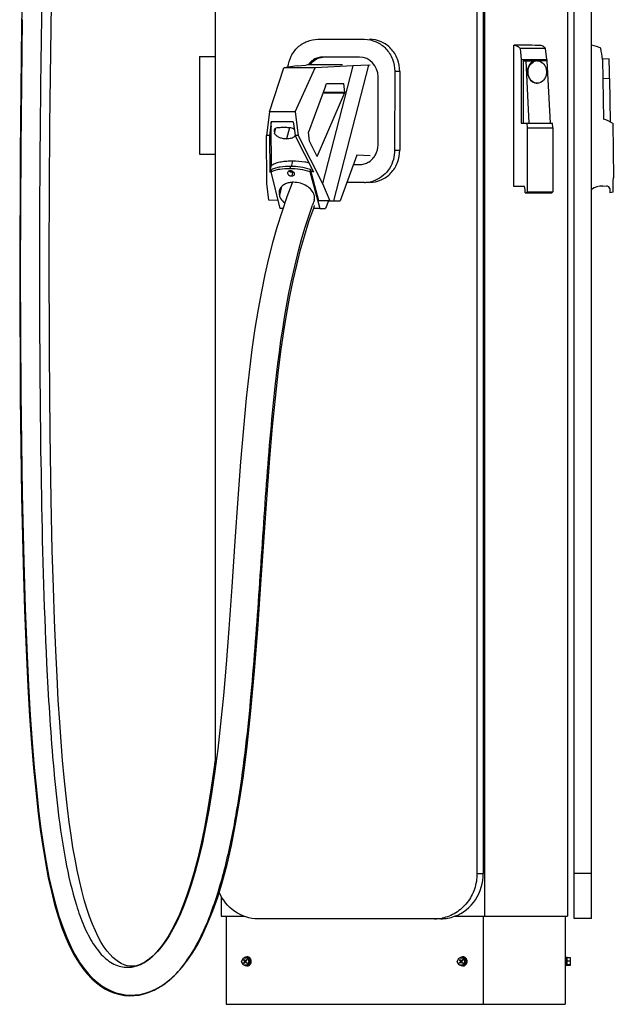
# Model space of a CAD drawing. Header units: millimetres. Extents: x 537 to 1334, y 215 to 2385.
# Tile 1 of 4: x 537 to 1194, y 215 to 1303. Entities that reach past the tile are written whole.
import ezdxf

# ---------------------------------------------------------------- set-up
doc = ezdxf.new("R2010")
doc.units = ezdxf.units.MM
doc.header["$LTSCALE"] = 169.470115
doc.layers.get('0').update_dxf_attribs({"linetype": 'CONTINUOUS'})

msp = doc.modelspace()

# ---------------------------------------------------------------- linework, layer by layer
at = {"color": 7, "linetype": 'Continuous'}
for p, q in [((1143.3, 2109.8), (1143.3, 312.1)), ((753.9, 477.7), (753.9, 2059.3)), ((1150.8, 309.8), (1150.8, 2059.8)), ((1170.2, 309.8), (1170.2, 2059.8)), ((1043.3, 1458.9), (1043.3, 359.3)), ((1050.2, 1422.8), (1050.2, 359.3)), ((1051.5, 1418.4), (1051.5, 312.1)), ((867.1, 1281.7), (918.8, 1281.7)), ((1084.2, 1275.1), (1084.3, 1275.1)), ((1084.2, 1119.1), (1084.2, 1275.1)), ((1084.3, 1275.1), (1084.3, 1275.1)), ((1084.3, 1275.1), (1084.3, 1275.1)), ((1084.3, 1275.1), (1084.4, 1275.1)), ((1087.3, 1275.1), (1084.4, 1275.1)), ((736.2, 1262.8), (736.2, 1154.8)), ((736.2, 1262.8), (753.9, 1262.8)), ((1119.3, 1271.6), (1090.9, 1271.6)), ((1090.9, 1271.6), (1092.2, 1259.3)), ((1120.6, 1259.3), (1119.3, 1271.6)), ((736.1, 1260.3), (736.1, 1157.7)), ((736.1, 1260.3), (736.2, 1260.3)), ((844.4, 1252.3), (829.5, 1250.3)), ((844.4, 1252.3), (854.1, 1253.2)), ((855.7, 1253.3), (854.1, 1253.2)), ((894.4, 1253.3), (857.2, 1253.3)), ((906, 1252.3), (864.3, 1250.3)), ((906, 1252.3), (872.4, 1122.4)), ((913.2, 1262.1), (872.8, 1262.1)), ((884.8, 1103.2), (923.6, 1253.2)), ((923.6, 1253.2), (906, 1252.3)), ((923.6, 1253.2), (925, 1253.3)), ((1092.2, 1259.3), (1120.6, 1259.3)), ((1092.2, 1259.3), (1092.2, 1188.9)), ((1094.4, 1258), (1108.7, 1258)), ((1094.4, 1258), (1094.4, 1188.9)), ((1097.3, 1258), (1100.7, 1188.9)), ((1121.1, 1258), (1110, 1258)), ((1120.6, 1259.3), (1120.6, 1258)), ((1124.5, 1188.9), (1121.1, 1258)), ((1189.6, 1260), (1182.2, 1259.9)), ((1182.2, 1259.6), (1183.4, 1193.5)), ((1190.2, 1231.4), (1189.6, 1260)), ((813.6, 1201.6), (829.5, 1250.3)), ((864.3, 1250.3), (829.5, 1250.3)), ((842.2, 1201.6), (864.3, 1250.3)), ((952.3, 1246.1), (952.2, 1159.1)), ((957.9, 1246.1), (952.3, 1246.1)), ((957.9, 1246.1), (957.9, 1159.1)), ((875.7, 1230), (876.9, 1232.8)), ((876.9, 1232.8), (895.9, 1232.8)), ((897.1, 1222.8), (895.9, 1232.8)), ((933.9, 1165.1), (933.9, 1240.1)), ((1189.8, 1238.2), (1182.6, 1238.1)), ((1189.8, 1238.2), (1190.7, 1190.4)), ((875.7, 1230), (856.7, 1179.2)), ((866.6, 1152.3), (897.1, 1222.8)), ((896.9, 1222.2), (872.8, 1222.2)), ((897.1, 1222.8), (873, 1222.8)), ((813.6, 1201.6), (810.3, 1175.4)), ((842.2, 1201.6), (813.6, 1201.6)), ((842.2, 1201.6), (845.4, 1175.4)), ((815.7, 1190.3), (814.4, 1180.9)), ((815.6, 1185.6), (815.7, 1190.3)), ((840, 1190.3), (815.7, 1190.3)), ((840, 1190.3), (841.3, 1180.9)), ((1092.2, 1188.9), (1126.8, 1188.9)), ((1098.5, 1188.9), (1098.9, 1183.9)), ((1127.2, 1183.9), (1126.8, 1188.9)), ((1193.5, 1188.8), (1194.2, 1128.7)), ((814.4, 1180.9), (813.8, 1175.4)), ((815.6, 1185.6), (814.4, 1180.9)), ((816.1, 1142.2), (815.6, 1185.6)), ((819.3, 1182.5), (818.9, 1180.8)), ((818.9, 1180.8), (819.2, 1177.5)), ((819.2, 1177.5), (820.8, 1183.4)), ((835.7, 1183.8), (832.6, 1171.8)), ((841.3, 1180.9), (842, 1175.4)), ((858, 1169.2), (856.7, 1179.2)), ((1098.9, 1183.9), (1127.2, 1183.9)), ((1098.9, 1183.9), (1098.9, 1113.2)), ((1127.2, 1183.9), (1127.2, 1113.2)), ((810.8, 1122.3), (810.3, 1175.4)), ((813.8, 1175.4), (810.3, 1175.4)), ((813.8, 1175.4), (814.2, 1134.8)), ((845.4, 1175.4), (842, 1175.4)), ((862.6, 1134.8), (842, 1175.4)), ((845.4, 1175.4), (872.4, 1122.4)), ((866.6, 1152.3), (858, 1169.2)), ((736.1, 1157.7), (736.2, 1157.7)), ((736.2, 1154.8), (753.9, 1154.8)), ((952.2, 1159.1), (957.9, 1159.1)), ((839.1, 1146.9), (837.6, 1141.1)), ((867, 1153.2), (866.1, 1153.2)), ((910.2, 1153.7), (891.9, 1103.2)), ((906.3, 1143.1), (913.2, 1143.1)), ((925, 1152.7), (910.2, 1153.7)), ((814.2, 1134.8), (816.1, 1142.2)), ((815.4, 1135.2), (816, 1137.4)), ((825.5, 1094.5), (815.4, 1135.2)), ((836.8, 1141.1), (836.2, 1138.9)), ((837.4, 1136.1), (837.4, 1136.1)), ((838, 1136.1), (837.9, 1135.7)), ((839.3, 1134.3), (838.4, 1130.6)), ((838.7, 1135.8), (838.6, 1135.5)), ((839.1, 1135.7), (839, 1135.3)), ((858.9, 1137.6), (858.3, 1135.5)), ((858.3, 1135.5), (869.4, 1094.5)), ((868.2, 1103.2), (858.9, 1137.6)), ((812.9, 1103.7), (810.8, 1122.3)), ((838.4, 1121.8), (833, 1107.4)), ((838.4, 1121.8), (838.4, 1121.8)), ((872.4, 1122.4), (880.4, 1103.2)), ((918.8, 1123.5), (899.2, 1123.5)), ((827, 1118.8), (824.6, 1109.3)), ((1095.8, 1119.1), (1084.2, 1119.1)), ((1096.8, 1115.8), (1095.8, 1119.1)), ((1096.8, 1112.1), (1096.8, 1115.8)), ((1096.8, 1112.1), (1126.1, 1112.1)), ((1098.9, 1113.2), (1097.8, 1112.1)), ((1098.9, 1113.2), (1127.2, 1113.2)), ((1126.1, 1112.1), (1127.2, 1113.2)), ((1182.5, 1119.5), (1186.9, 1119.6)), ((1189.3, 1118.5), (1186.9, 1119.6)), ((1190.3, 1116.9), (1189.3, 1118.5)), ((1190.3, 1116.9), (1190.3, 1112.1)), ((1193.9, 1112.8), (1190.3, 1112.1)), ((823.3, 1103.6), (812.9, 1103.7)), ((880.4, 1103.2), (868.2, 1103.2)), ((878.9, 1103.2), (875.7, 1094.5)), ((878.9, 1103.2), (891.9, 1103.2)), ((880.4, 1103.2), (884.8, 1103.2)), ((884.8, 1103.2), (891.9, 1103.2)), ((828.5, 1094.5), (825.5, 1094.5)), ((869.4, 1094.5), (862.4, 1094.5)), ((869.4, 1094.5), (875.7, 1094.5)), ((542.7, 650.7), (544.4, 606.8)), ((1043.3, 359.3), (1050.2, 359.3)), ((1150.8, 359.8), (1170.2, 359.8)), ((760.3, 334.1), (760.3, 312.1)), ((760.3, 312.1), (785.5, 312.1)), ((765.8, 312.1), (765.8, 214.8)), ((1003.2, 309.3), (800.9, 309.3)), ((1018.6, 312.1), (1143.3, 312.1)), ((1050.3, 312.1), (1050.3, 214.8)), ((1140.8, 312.1), (1140.8, 214.8)), ((1170.2, 309.8), (1150.8, 309.8)), ((676.3, 261.8), (676.4, 261.8)), ((681, 265.1), (677.3, 262.4)), ((679.1, 263.6), (679.4, 263.8)), ((679.1, 263.6), (679.2, 263.7)), ((679.2, 263.7), (679.4, 263.8)), ((782.7, 262.2), (784.8, 266)), ((784.8, 258.4), (782.7, 262.2)), ((784.8, 266), (790.1, 266)), ((785.5, 264.3), (784.9, 263.7)), ((784.9, 263.7), (785.3, 263.7)), ((784.9, 263.7), (786.3, 262.2)), ((786.3, 262.2), (784.9, 260.7)), ((785.3, 263.7), (785.7, 264.1)), ((786.7, 262.2), (785.3, 263.7)), ((785.3, 260.7), (786.7, 262.2)), ((786.9, 262.8), (785.5, 264.3)), ((785.5, 260.2), (786.9, 261.6)), ((786.3, 262.2), (786.7, 262.2)), ((788.3, 264.3), (786.9, 262.8)), ((786.9, 262.8), (787.3, 262.8)), ((786.9, 261.6), (787.3, 261.6)), ((786.9, 261.6), (788.3, 260.2)), ((787.3, 262.8), (788.5, 264.1)), ((788.5, 260.4), (787.3, 261.6)), ((787.4, 262.2), (788.8, 263.7)), ((788.8, 260.7), (787.4, 262.2)), ((788.1, 266.6), (788.5, 266.6)), ((788.8, 263.7), (788.3, 264.3)), ((788.5, 267.2), (788.8, 267.2)), ((788.9, 266), (791, 262.2)), ((791, 262.2), (788.9, 258.4)), ((792.2, 262.2), (790.1, 266)), ((790.1, 258.4), (792.2, 262.2)), ((791, 262.2), (792.2, 262.2)), ((792.2, 262.6), (792, 262.6)), ((792, 261.9), (792.2, 261.9)), ((792.6, 262.1), (792.1, 262.1)), ((1021.5, 262.2), (1023.6, 266)), ((1023.6, 258.4), (1021.5, 262.2)), ((1023.6, 266), (1029, 266)), ((1024.3, 264.3), (1023.8, 263.7)), ((1023.8, 263.7), (1024.2, 263.7)), ((1023.8, 263.7), (1025.1, 262.2)), ((1025.1, 262.2), (1023.8, 260.7)), ((1024.2, 263.7), (1024.5, 264.1)), ((1025.5, 262.2), (1024.2, 263.7)), ((1024.2, 260.7), (1025.5, 262.2)), ((1025.7, 262.8), (1024.3, 264.3)), ((1024.3, 260.2), (1025.7, 261.6)), ((1025.1, 262.2), (1025.5, 262.2)), ((1027.1, 264.3), (1025.7, 262.8)), ((1025.7, 262.8), (1026.1, 262.8)), ((1025.7, 261.6), (1026.1, 261.6)), ((1025.7, 261.6), (1027.1, 260.2)), ((1026.1, 262.8), (1027.3, 264.1)), ((1027.3, 260.4), (1026.1, 261.6)), ((1026.3, 262.2), (1027.6, 263.7)), ((1027.6, 260.7), (1026.3, 262.2)), ((1026.9, 266.6), (1027.3, 266.6)), ((1027.6, 263.7), (1027.1, 264.3)), ((1027.3, 267.2), (1027.7, 267.2)), ((1027.8, 266), (1029.8, 262.2)), ((1029.8, 262.2), (1027.8, 258.4)), ((1031, 262.2), (1029, 266)), ((1029, 258.4), (1031, 262.2)), ((1029.8, 262.2), (1031, 262.2)), ((1030.8, 261.9), (1031, 261.9)), ((1031, 262.6), (1030.9, 262.6)), ((1031.4, 262.1), (1031, 262.1)), ((1141.8, 267.3), (1140.8, 267.3)), ((1141.8, 267.1), (1140.8, 267.1)), ((1141.8, 257.1), (1141.8, 267.3)), ((1143.1, 266.6), (1141.8, 266.6)), ((1143.1, 266.5), (1141.8, 266.5)), ((1142.9, 262.3), (1142.9, 262.7)), ((1143.1, 257.7), (1143.1, 266.6)), ((1146.6, 266.3), (1143.1, 266.3)), ((1146.6, 266.1), (1143.1, 266.1)), ((1143.1, 263), (1143.1, 263)), ((1146.6, 262.6), (1143.1, 262.6)), ((1143.1, 262.3), (1143.1, 262.3)), ((1146.6, 258), (1146.6, 266.3)), ((784.8, 258.4), (790.1, 258.4)), ((784.9, 260.7), (785.3, 260.7)), ((784.9, 260.7), (785.5, 260.2)), ((785.7, 260.4), (785.3, 260.7)), ((788.1, 257.9), (788.5, 257.9)), ((788.3, 260.2), (788.8, 260.7)), ((788.5, 257.2), (788.8, 257.2)), ((1023.6, 258.4), (1029, 258.4)), ((1023.8, 260.7), (1024.2, 260.7)), ((1023.8, 260.7), (1024.3, 260.2)), ((1024.5, 260.4), (1024.2, 260.7)), ((1026.9, 257.9), (1027.3, 257.9)), ((1027.1, 260.2), (1027.6, 260.7)), ((1027.3, 257.2), (1027.7, 257.2)), ((1141.8, 257.1), (1140.8, 257.1)), ((1143.1, 257.7), (1141.8, 257.7)), ((1146.6, 258.6), (1143.1, 258.6)), ((1143.1, 258), (1146.6, 258)), ((691.8, 233.7), (691.9, 233.7)), ((691.9, 233.7), (692.6, 234.2)), ((692.6, 234.2), (693.4, 234.7)), ((692.9, 234.4), (693, 234.4)), ((765.8, 214.8), (1140.8, 214.8))]:
    msp.add_line(p, q, dxfattribs=at)
for points in [[(542.6, 1442.7), (539.4, 1297.4), (537.7, 1155.3), (537.3, 1019.1), (537.9, 886.1), (539.4, 776.4), (541.1, 701.9), (542.7, 650.7)], [(676.3, 261.8), (673.4, 260.1), (669.9, 258.6), (666.4, 257.5), (662.8, 257), (659.4, 257), (656.1, 257.4), (652.8, 258.4), (649.6, 259.8), (646.5, 261.6), (643.5, 263.8), (640.5, 266.5), (637.3, 269.8), (634.1, 273.6), (630.8, 278.1), (627.5, 283.3), (624.3, 289.3), (621, 296), (617.8, 303.5), (614.6, 311.8), (611.6, 320.8), (608.7, 330.4), (605.9, 340.7), (603.3, 351.6), (600.8, 363.1), (598.5, 375.2), (596.2, 388.1), (594.1, 401.8), (592.1, 416.2), (590.1, 431.7), (588.3, 448.1), (586.5, 465.6), (584.8, 484.6), (583.1, 504.9), (581.6, 526.7), (580, 551), (578.6, 577.2), (577.2, 606), (575.8, 639.6), (574.6, 675.5), (573.4, 716.4), (572.2, 772.5), (571, 846.5), (570.2, 935.8), (569.9, 1043.9), (570.6, 1186.7), (573, 1348.3)], [(540.1, 1303.7), (538.4, 1162.1), (537.9, 1025), (538.5, 890.5), (540, 779.5), (541.7, 704.3), (543.3, 652.6), (545.1, 608.3)], [(833, 1107.4), (827.2, 1090.6), (821.8, 1073.5), (817, 1056.5), (812.6, 1039.5), (808.5, 1021.6), (804.7, 1002.8), (801.1, 983.3), (797.6, 961.8), (794.3, 938.7), (791.2, 913.7), (788, 884.9), (784.8, 851.7), (781.7, 814.7), (778.7, 774), (775.4, 726.9), (772, 676.3), (768.7, 629.9), (765.7, 590.8), (762.7, 556.1), (759.5, 524.8), (756.4, 497), (753.2, 472.6), (750, 450.2), (746.5, 429.5), (743, 410.7), (739.4, 393.3), (735.5, 376.9), (731.5, 361.8), (727.5, 348.1), (723.4, 335.8), (719.3, 324.9), (715.2, 314.9), (711, 305.9), (706.8, 297.7), (702.5, 290.4), (698.2, 283.9), (694, 278.1), (689.8, 273.2), (685.8, 269.2), (682.1, 265.8), (678.4, 263.1), (676.4, 261.8)], [(857.4, 1080.2), (863, 1096.2), (863.6, 1097.9)], [(693, 234.4), (693.7, 234.8), (699.5, 238.8), (705.3, 243.6), (711.2, 249.2), (717.1, 255.9), (723, 263.5), (728.9, 272.2), (734.6, 281.8), (740.1, 292.5), (745.6, 304.7), (751.1, 318.3), (756.4, 333.4), (761.6, 350.5), (766.7, 369.5), (771.5, 390.4), (776.2, 413.9), (780.6, 439.3), (784.8, 467.3), (789, 500.1), (793.2, 539.3), (797.2, 583.3), (800.8, 629.6), (804.3, 679.4), (807.8, 731.4), (811.1, 778.6), (814.1, 818.5), (817.1, 853.6), (820.2, 885), (823.3, 912.6), (826.3, 936.6), (829.5, 958.6), (832.8, 979), (836.2, 997.5), (839.9, 1015.1), (843.8, 1032), (847.8, 1048), (852.4, 1064), (857.4, 1080.2)], [(544.4, 606.8), (546.4, 566.3), (548.3, 533.2), (550.4, 503.3), (552.7, 475.8), (555, 451.4), (557.4, 429), (560.1, 408.1), (562.8, 389.1), (565.8, 371.4), (568.9, 354.8), (572.3, 339.6), (575.9, 325.3), (579.8, 311.9), (584, 299.5), (588.3, 288.3), (592.9, 278.2), (597.5, 269.3), (602.3, 261.4), (607.1, 254.4), (612, 248.4), (617, 243.1), (622.1, 238.6), (627.2, 234.8), (632.3, 231.6), (637.5, 229), (642.7, 227), (648, 225.5), (653.3, 224.6), (658.6, 224.2), (664, 224.4), (669.5, 225), (674.9, 226.3), (680.5, 228.1), (686.2, 230.6), (691.8, 233.7)], [(545.1, 608.3), (547.1, 567.6), (549, 534.3), (551.1, 504.3), (553.3, 476.6), (555.7, 452.2), (558.1, 429.6), (560.8, 408.7), (563.6, 389.7), (566.5, 371.9), (569.7, 355.3), (573.1, 340), (576.8, 325.6), (580.7, 312.2), (584.9, 299.9), (589.3, 288.7), (593.8, 278.7), (598.4, 269.8), (603.2, 261.9), (608.1, 254.9), (613, 248.9), (618, 243.7), (623.1, 239.1), (628.2, 235.4), (633.4, 232.2), (638.6, 229.6), (643.8, 227.6), (649.1, 226.2), (654.4, 225.3), (659.7, 224.9), (665.2, 225.1), (670.6, 225.8), (676.1, 227), (681.7, 228.9), (687.4, 231.4), (692.9, 234.4)], [(753.9, 487.5), (751.9, 472), (748.6, 449.6), (745.2, 428.9), (741.8, 410.1), (738.1, 392.7), (734.3, 376.3), (730.3, 361.3), (726.3, 347.6), (722.2, 335.3), (718.1, 324.3), (714, 314.2), (709.8, 305.1), (705.6, 297), (701.4, 289.7), (697.1, 283.1), (692.8, 277.4), (688.7, 272.5), (684.8, 268.5), (681, 265.1)]]:
    msp.add_lwpolyline(points, dxfattribs=at)
for centre, radius, start, end in [((1087.3, -687.1), 1962.2, 89.2121, 90.0016), ((1165.4, 1243.5), 32, 62.1429, 81.2861), ((1023.1, 1242), 160, 6.2955, 10.7297), ((874.1, 1240.7), 21.8, 142.7888, 144.7403), ((873.2, 1241.7), 20.5, 122.1465, 123.4559), ((873.1, 1241.8), 20.4, 119.9197, 122.147), ((872.9, 1242.1), 20, 106.7743, 119.9409), ((1110, 1249.6), 8.36, 90.0322, 98.4459), ((1170.1, 1151.5), 44, 58.0191, 72.483), ((837.6, 1178.5), 5.57, 317.5944, 323.9004), ((911.7, 1164.6), 22.1, 323.8251, 331.2364), ((913.2, 1162.3), 19.2, 269.999, 272.4442), ((913.2, 1162.5), 19.4, 272.4447, 275.2284), ((913.2, 1162.7), 19.6, 275.2284, 278.2135), ((913.1, 1162.9), 19.8, 278.2579, 293.8865), ((912.9, 1163.3), 20.2, 293.9319, 301.4805), ((911.9, 1164.5), 21.8, 322.941, 323.8033), ((830.1, 1108.2), 31, 118.3144, 120.8559), ((829.4, 1109.4), 29.7, 117.994, 118.2965), ((840.2, 1085.8), 53.9, 65.4302, 69.2786), ((853.3, 1115.9), 16, 151.5191, 158.5329), ((918.8, 1155), 31.5, 270.0261, 278.5612), ((918.7, 1155.4), 31.9, 278.5878, 291.8502), ((918.6, 1155.7), 32.2, 291.8592, 292.6835), ((-208.2, 1145.6), 1402.5, 358.6612, 359.3127), ((1183.1, 1095.5), 24, 91.3964, 122.5088), ((843.7, 1117.2), 21.1, 226.7082, 227.5133), ((843.9, 1117.4), 21.4, 227.5125, 227.8763), ((844.3, 1117.8), 21.9, 227.8842, 230.1647), ((844.7, 1118.4), 22.6, 230.1595, 231.5146), ((1403.7, 906.1), 575.5, 160.2668, 160.4972), ((1402.2, 906.7), 573.9, 159.8869, 160.2668), ((852.3, 1106.4), 11.3, 6.6429, 15.0129), ((853.9, 1106.4), 9.62, 345.8876, 350.287), ((854, 1106.4), 9.58, 345.5001, 345.8838), ((996.3, 353.7), 44.4, 270.0303, 280.7119), ((595.1, 356.7), 126.3, 324.1375, 325.38), ((601.2, 352.3), 118.7, 322.9104, 324.1371), ((645.6, 309.4), 56.8, 303.4526, 306.2184), ((788.5, 262.8), 4.42, 85.5765, 89.9997), ((1027.3, 262.8), 4.42, 85.5765, 89.9997), ((788.5, 261.6), 4.42, 270.0002, 274.4236), ((1027.3, 261.6), 4.42, 270.0002, 274.4236)]:
    msp.add_arc(centre, radius, start, end, dxfattribs=at)
for centre, major_axis, ratio, start_param, end_param in [((913.2, 1240.1), (0, 22), 0.939709, 4.712361, 6.283025), ((1109.3, 1245.5), (-1.8, 12.4), 0.813137, -0.120449, 3.021144), ((838.8, 1136.4), (3.39, -0.83), 0.675194, -2.633382, -2.542393), ((787.6, 262.2), (9.31, 4.1), 0.164532, -1.137854, -1.085303), ((788.9, 262.2), (9.31, 4.1), 0.164532, -1.288913, -1.236362), ((1026.5, 262.2), (9.31, 4.1), 0.164532, -1.137854, -1.085303), ((1027.7, 262.2), (9.31, 4.1), 0.164532, -1.288913, -1.236362), ((1140.6, 262.1), (24.8, 4.4), 0.016942, 1.466116, 1.518568), ((1144.3, 262.1), (24.8, 4.4), 0.016942, 1.617173, 1.669627)]:
    msp.add_ellipse(centre, major_axis=major_axis, ratio=ratio, start_param=start_param, end_param=end_param, dxfattribs=at)
for points, knots in [([(714.5, 2126.9), (701, 2120.2), (675.2, 2103.1), (645.4, 2067.1), (624.9, 2024.2), (606, 1962.4), (591.9, 1881.6), (581.3, 1783.4), (574.2, 1684.4), (569.2, 1585.2), (565.5, 1485.9), (562, 1353.3), (559.5, 1187.6), (558.8, 988.7), (560.5, 790.1), (563.9, 657.9), (567.1, 591.9)], [0, 0, 0, 0, 0.028781, 0.057926, 0.08789, 0.118555, 0.180831, 0.243617, 0.30658, 0.369621, 0.4327, 0.495799, 0.622005, 0.748192, 0.874277, 1, 1, 1, 1]), ([(834, 1250.9), (834.6, 1255.1), (837, 1263.3), (844.6, 1273.4), (855.1, 1280.1), (863.2, 1281.7), (867.1, 1281.7)], [0, 0, 0, 0, 0.257079, 0.509567, 0.756595, 1, 1, 1, 1]), ([(918.8, 1281.7), (923.2, 1281.7), (932.1, 1279.8), (943.2, 1271.8), (950.6, 1260), (952.3, 1250.7), (952.3, 1246.1)], [0, 0, 0, 0, 0.242798, 0.489847, 0.742842, 1, 1, 1, 1]), ([(957.9, 1246.1), (957.9, 1250.7), (956.2, 1260), (948.8, 1271.8), (937.7, 1279.8), (928.8, 1281.7), (924.5, 1281.7)], [0, 0, 0, 0, 0.257158, 0.510152, 0.757202, 1, 1, 1, 1]), ([(1084.4, 1275.1), (1085.6, 1275.1), (1087.2, 1274.7), (1088.6, 1273.8), (1088.9, 1273.6)], [0, 0, 0, 0, 0.732893, 1, 1, 1, 1]), ([(1119.3, 1271.6), (1118.9, 1272), (1117.5, 1273.5), (1115.7, 1274.6), (1114.3, 1275)], [0, 0, 0, 0, 0.276187, 1, 1, 1, 1]), ([(858.3, 1253.3), (860, 1255.7), (864.3, 1259.8), (870, 1261.7), (872.8, 1262)], [0, 0, 0, 0, 0.505322, 1, 1, 1, 1]), ([(1110, 1233.1), (1107.7, 1233.1), (1104, 1234.8), (1101.2, 1238.8), (1099.4, 1243.9), (1099.9, 1250.8), (1103.2, 1255.3), (1105.3, 1256.6)], [0, 0, 0, 0, 0.226056, 0.351903, 0.4848, 0.753312, 1, 1, 1, 1]), ([(1112.3, 1257.6), (1114.8, 1256.9), (1119.4, 1252.8), (1120.7, 1245.4), (1119.2, 1239.7), (1116.4, 1235.1), (1112.5, 1233.1), (1110, 1233.1)], [0, 0, 0, 0, 0.238592, 0.50681, 0.642513, 0.771342, 1, 1, 1, 1]), ([(820.9, 1183.5), (820.4, 1183.4), (819.5, 1183), (819.1, 1182.1), (819, 1181.7)], [0, 0, 0, 0, 0.536939, 1, 1, 1, 1]), ([(819.2, 1177.5), (819.9, 1176.6), (821.6, 1174.8), (824.9, 1173), (828.7, 1172.1), (831.3, 1171.9), (832.6, 1171.8)], [0, 0, 0, 0, 0.228467, 0.480367, 0.741737, 1, 1, 1, 1]), ([(829.4, 1184.3), (828, 1184.2), (825.1, 1184), (822.3, 1183.7), (820.9, 1183.5)], [0, 0, 0, 0, 0.50384, 1, 1, 1, 1]), ([(838.3, 1183.5), (836.8, 1183.7), (833.9, 1184), (830.9, 1184.2), (829.4, 1184.3)], [0, 0, 0, 0, 0.501688, 1, 1, 1, 1]), ([(841.2, 1181.6), (841.1, 1181.8), (840.3, 1182.7), (839.2, 1183.3), (838.3, 1183.5)], [0, 0, 0, 0, 0.23203, 1, 1, 1, 1]), ([(832.6, 1171.8), (834.4, 1171.9), (837.6, 1172.2), (840.7, 1173.6), (841.7, 1174.7)], [0, 0, 0, 0, 0.537259, 1, 1, 1, 1]), ([(924.5, 1123.5), (928.8, 1123.5), (937.7, 1125.4), (948.8, 1133.4), (956.2, 1145.2), (957.9, 1154.5), (957.9, 1159.1)], [0, 0, 0, 0, 0.2428, 0.489849, 0.742842, 1, 1, 1, 1]), ([(952.2, 1159.1), (952.2, 1152.1), (948.4, 1138.1), (937.3, 1128.6), (931, 1126)], [0, 0, 0, 0, 0.508002, 1, 1, 1, 1]), ([(839.1, 1146.9), (837, 1146.9), (832.8, 1146.8), (826.7, 1146.2), (821, 1144.8), (817.6, 1143.2), (816.1, 1142.2)], [0, 0, 0, 0, 0.266112, 0.525319, 0.771599, 1, 1, 1, 1]), ([(857.6, 1144.8), (856, 1145.3), (850, 1146.6), (843.7, 1146.9), (839.1, 1146.9)], [0, 0, 0, 0, 0.253613, 1, 1, 1, 1]), ([(815.4, 1135.2), (816.9, 1136), (820, 1137.2), (827, 1138.7), (832.5, 1138.9), (836.2, 1138.9)], [0, 0, 0, 0, 0.231484, 0.478696, 1, 1, 1, 1]), ([(836.8, 1141.1), (833.1, 1141.1), (827.6, 1140.9), (820.6, 1139.4), (817.4, 1138.2), (816, 1137.4)], [0, 0, 0, 0, 0.521304, 0.768516, 1, 1, 1, 1]), ([(833.8, 1134.4), (833.7, 1134), (833.9, 1132.9), (834.9, 1131.7), (836.5, 1130.8), (837.7, 1130.6), (838.4, 1130.6)], [0, 0, 0, 0, 0.201592, 0.439857, 0.715126, 1, 1, 1, 1]), ([(836.9, 1136.2), (836.2, 1136.2), (834.9, 1136), (834, 1135), (833.8, 1134.4)], [0, 0, 0, 0, 0.554389, 1, 1, 1, 1]), ([(839.3, 1134.3), (839, 1134.3), (837.6, 1134.5), (836.3, 1135.1), (835.6, 1135.8)], [0, 0, 0, 0, 0.257012, 1, 1, 1, 1]), ([(836.2, 1138.9), (839.9, 1138.9), (847.4, 1138.6), (854.8, 1136.8), (858.3, 1135.5)], [0, 0, 0, 0, 0.49574, 1, 1, 1, 1]), ([(858.9, 1137.6), (855.4, 1139), (848, 1140.8), (840.5, 1141.1), (836.8, 1141.1)], [0, 0, 0, 0, 0.50426, 1, 1, 1, 1]), ([(841.4, 1132.4), (841.5, 1132.8), (841.4, 1133.9), (840.4, 1135.1), (838.8, 1136), (837.5, 1136.2), (836.9, 1136.2)], [0, 0, 0, 0, 0.201565, 0.439864, 0.715149, 1, 1, 1, 1]), ([(837.4, 1136.2), (837.4, 1136.1), (837.4, 1136.1), (837.4, 1136.1), (837.4, 1136.1)], [0, 0, 0, 0, 0.491211, 1, 1, 1, 1]), ([(837.4, 1136.1), (837.4, 1136), (837.4, 1136), (837.4, 1136), (837.4, 1135.9)], [0, 0, 0, 0, 0.482376, 1, 1, 1, 1]), ([(838.4, 1130.6), (839.1, 1130.6), (840.4, 1130.8), (841.3, 1131.8), (841.4, 1132.4)], [0, 0, 0, 0, 0.554436, 1, 1, 1, 1]), ([(839, 1135.3), (839.1, 1135.3), (839.2, 1135.3), (839.3, 1135.4), (839.4, 1135.5)], [0, 0, 0, 0, 0.287974, 1, 1, 1, 1]), ([(840.8, 1134.6), (840.7, 1134.5), (840.2, 1134.4), (839.7, 1134.3), (839.3, 1134.3)], [0, 0, 0, 0, 0.238793, 1, 1, 1, 1]), ([(836.5, 1123.3), (835.1, 1123.1), (832.3, 1122.4), (828.6, 1120.4), (825.9, 1117.7), (824.8, 1115.5), (824.5, 1114.4)], [0, 0, 0, 0, 0.284429, 0.543306, 0.778757, 1, 1, 1, 1]), ([(840.2, 1123.6), (839.9, 1123.6), (838.6, 1123.6), (837.4, 1123.4), (836.5, 1123.3)], [0, 0, 0, 0, 0.254308, 1, 1, 1, 1]), ([(863.2, 1109.3), (862.1, 1113.5), (856.7, 1119.1), (848, 1122.8), (842.8, 1123.6), (840.2, 1123.6)], [0, 0, 0, 0, 0.456364, 0.727141, 1, 1, 1, 1]), ([(824.5, 1114.4), (824.4, 1114), (824.1, 1112.3), (824.3, 1110.5), (824.6, 1109.3)], [0, 0, 0, 0, 0.245643, 1, 1, 1, 1]), ([(824.6, 1109.3), (824.7, 1108.6), (825.7, 1105.8), (827.6, 1103.4), (829.2, 1101.8)], [0, 0, 0, 0, 0.23233, 1, 1, 1, 1]), ([(693, 234.4), (707.6, 243.3), (731.2, 272.4), (752.9, 322.8), (768.2, 378.1), (782.7, 454.2), (793.6, 550.8), (802.2, 666.9), (809.6, 782.6), (821.4, 927.3), (838.4, 1033.9), (861.2, 1098.3)], [0, 0, 0, 0, 0.057588, 0.120317, 0.184825, 0.249915, 0.380533, 0.511206, 0.641511, 0.770266, 1, 1, 1, 1]), ([(567.1, 591.9), (568, 573.5), (570, 536.7), (574, 481.8), (579.5, 427.6), (587.2, 374.9), (596.7, 332.8), (607.6, 302), (617.6, 282.2), (629.7, 266.5), (644.5, 256.5), (661.4, 254.7), (671.7, 258.9), (676.3, 261.8)], [0, 0, 0, 0, 0.143692, 0.286706, 0.428445, 0.567684, 0.701364, 0.764038, 0.821847, 0.872947, 0.916945, 0.957318, 1, 1, 1, 1]), ([(1043.3, 359.3), (1043.3, 353.5), (1041.4, 342), (1033.2, 326.7), (1020.5, 315.2), (1009.9, 311.1), (1004.6, 310.1)], [0, 0, 0, 0, 0.256257, 0.509137, 0.756868, 1, 1, 1, 1]), ([(1018.6, 312.1), (1027.8, 315.5), (1044.4, 328.9), (1050.2, 349.2), (1050.2, 359.3)], [0, 0, 0, 0, 0.491632, 1, 1, 1, 1]), ([(800.9, 309.3), (792, 309.3), (773.4, 315.2), (761.6, 330.4), (758, 338.9)], [0, 0, 0, 0, 0.492133, 1, 1, 1, 1]), ([(679.4, 263.8), (680.9, 264.9), (687, 269.9), (692.3, 275.9), (695.9, 280.7)], [0, 0, 0, 0, 0.236406, 1, 1, 1, 1]), ([(785.5, 266), (785.7, 266.2), (786.1, 266.6), (786.9, 266.9), (787.7, 267.2), (788.2, 267.2), (788.5, 267.2)], [0, 0, 0, 0, 0.252992, 0.503541, 0.752261, 1, 1, 1, 1]), ([(786.1, 266), (786.4, 266.2), (787, 266.5), (787.7, 266.6), (788.1, 266.6)], [0, 0, 0, 0, 0.502018, 1, 1, 1, 1]), ([(788.1, 266.6), (788.4, 266.6), (789.1, 266.5), (789.8, 266.2), (790.1, 266)], [0, 0, 0, 0, 0.497982, 1, 1, 1, 1]), ([(792.6, 262.8), (792.5, 263.3), (792.2, 264.3), (791.4, 265.4), (790.6, 266), (790, 266.3), (789.2, 266.6), (788.7, 266.6), (788.5, 266.6)], [0, 0, 0, 0, 0.25647, 0.508465, 0.63289, 0.756061, 0.878285, 1, 1, 1, 1]), ([(788.5, 257.9), (788.8, 257.9), (789.3, 257.9), (790.1, 258.2), (790.8, 258.5), (791.6, 259.3), (792.4, 260.5), (792.6, 261.6), (792.6, 262.1)], [0, 0, 0, 0, 0.121483, 0.243547, 0.366681, 0.491205, 0.743504, 1, 1, 1, 1]), ([(793.5, 262.2), (793.5, 262.6), (793.5, 263.2), (793.2, 264.1), (792.8, 265), (792.2, 265.8), (791.5, 266.4), (790.7, 266.9), (789.8, 267.2), (789.1, 267.2), (788.8, 267.2)], [0, 0, 0, 0, 0.128786, 0.257002, 0.384171, 0.509957, 0.634227, 0.75708, 0.878838, 1, 1, 1, 1]), ([(788.8, 267.2), (789.1, 267.2), (789.7, 267.1), (790.5, 266.8), (791.3, 266.3), (792.2, 265.4), (793, 264.1), (793.2, 262.8), (793.2, 262.2)], [0, 0, 0, 0, 0.121368, 0.243475, 0.366731, 0.491382, 0.743802, 1, 1, 1, 1]), ([(788.8, 257.2), (789.1, 257.2), (789.8, 257.3), (790.7, 257.6), (791.5, 258), (792.2, 258.7), (792.8, 259.4), (793.2, 260.3), (793.5, 261.2), (793.5, 261.9), (793.5, 262.2)], [0, 0, 0, 0, 0.121161, 0.24292, 0.365773, 0.490043, 0.615828, 0.742997, 0.871214, 1, 1, 1, 1]), ([(793.2, 262.2), (793.2, 261.6), (793, 260.4), (792.2, 259), (791.3, 258.2), (790.5, 257.7), (789.7, 257.4), (789.1, 257.3), (788.8, 257.2)], [0, 0, 0, 0, 0.256197, 0.508617, 0.633268, 0.756525, 0.878632, 1, 1, 1, 1]), ([(790.2, 266), (790.4, 265.8), (791, 265.4), (791.6, 264.5), (792, 263.6), (792.1, 262.9), (792.2, 262.6)], [0, 0, 0, 0, 0.245142, 0.49392, 0.745912, 1, 1, 1, 1]), ([(792.2, 261.9), (792.1, 261.5), (792, 260.9), (791.6, 259.9), (791, 259.1), (790.4, 258.6), (790.2, 258.5)], [0, 0, 0, 0, 0.254088, 0.506079, 0.754856, 1, 1, 1, 1]), ([(1024.3, 266), (1024.5, 266.2), (1025, 266.6), (1025.7, 266.9), (1026.5, 267.2), (1027.1, 267.2), (1027.3, 267.2)], [0, 0, 0, 0, 0.252992, 0.503541, 0.752261, 1, 1, 1, 1]), ([(1024.9, 266), (1025.2, 266.2), (1025.8, 266.5), (1026.5, 266.6), (1026.9, 266.6)], [0, 0, 0, 0, 0.502018, 1, 1, 1, 1]), ([(1026.9, 266.6), (1027.2, 266.6), (1027.9, 266.5), (1028.6, 266.2), (1028.9, 266)], [0, 0, 0, 0, 0.497982, 1, 1, 1, 1]), ([(1031.4, 262.8), (1031.3, 263.3), (1031, 264.3), (1030.3, 265.4), (1029.5, 266), (1028.8, 266.3), (1028.1, 266.6), (1027.6, 266.6), (1027.3, 266.6)], [0, 0, 0, 0, 0.25647, 0.508465, 0.63289, 0.756061, 0.878285, 1, 1, 1, 1]), ([(1027.3, 257.9), (1027.6, 257.9), (1028.1, 257.9), (1028.9, 258.2), (1029.6, 258.5), (1030.4, 259.3), (1031.2, 260.5), (1031.4, 261.6), (1031.4, 262.1)], [0, 0, 0, 0, 0.121483, 0.243547, 0.366681, 0.491205, 0.743504, 1, 1, 1, 1]), ([(1032.4, 262.2), (1032.4, 262.6), (1032.3, 263.2), (1032, 264.1), (1031.6, 265), (1031, 265.8), (1030.3, 266.4), (1029.5, 266.9), (1028.6, 267.2), (1028, 267.2), (1027.7, 267.2)], [0, 0, 0, 0, 0.128786, 0.257002, 0.384171, 0.509957, 0.634227, 0.75708, 0.878838, 1, 1, 1, 1]), ([(1027.7, 267.2), (1028, 267.2), (1028.5, 267.1), (1029.4, 266.8), (1030.1, 266.3), (1031, 265.4), (1031.8, 264.1), (1032, 262.8), (1032, 262.2)], [0, 0, 0, 0, 0.121368, 0.243475, 0.366731, 0.491382, 0.743802, 1, 1, 1, 1]), ([(1027.7, 257.2), (1028, 257.2), (1028.6, 257.3), (1029.5, 257.6), (1030.3, 258), (1031, 258.7), (1031.6, 259.4), (1032, 260.3), (1032.3, 261.2), (1032.4, 261.9), (1032.4, 262.2)], [0, 0, 0, 0, 0.121161, 0.24292, 0.365773, 0.490043, 0.615828, 0.742997, 0.871214, 1, 1, 1, 1]), ([(1032, 262.2), (1032, 261.6), (1031.8, 260.4), (1031, 259), (1030.1, 258.2), (1029.4, 257.7), (1028.5, 257.4), (1028, 257.3), (1027.7, 257.2)], [0, 0, 0, 0, 0.256197, 0.508617, 0.633268, 0.756525, 0.878632, 1, 1, 1, 1]), ([(1029, 266), (1029.3, 265.8), (1029.8, 265.4), (1030.4, 264.5), (1030.8, 263.6), (1031, 262.9), (1031, 262.6)], [0, 0, 0, 0, 0.245142, 0.49392, 0.745912, 1, 1, 1, 1]), ([(1031, 261.9), (1031, 261.5), (1030.8, 260.9), (1030.4, 259.9), (1029.8, 259.1), (1029.3, 258.6), (1029, 258.5)], [0, 0, 0, 0, 0.254088, 0.506079, 0.754856, 1, 1, 1, 1]), ([(788.5, 257.2), (788.2, 257.2), (787.7, 257.3), (786.9, 257.5), (786.1, 257.9), (785.7, 258.2), (785.5, 258.4)], [0, 0, 0, 0, 0.24774, 0.496459, 0.747008, 1, 1, 1, 1]), ([(788.1, 257.9), (787.7, 257.9), (787, 257.9), (786.4, 258.2), (786.1, 258.4)], [0, 0, 0, 0, 0.497982, 1, 1, 1, 1]), ([(790.1, 258.4), (789.8, 258.2), (789.1, 257.9), (788.4, 257.9), (788.1, 257.9)], [0, 0, 0, 0, 0.502018, 1, 1, 1, 1]), ([(1027.3, 257.2), (1027.1, 257.2), (1026.5, 257.3), (1025.7, 257.5), (1025, 257.9), (1024.5, 258.2), (1024.3, 258.4)], [0, 0, 0, 0, 0.24774, 0.496459, 0.747008, 1, 1, 1, 1]), ([(1026.9, 257.9), (1026.5, 257.9), (1025.8, 257.9), (1025.2, 258.2), (1024.9, 258.4)], [0, 0, 0, 0, 0.497982, 1, 1, 1, 1]), ([(1028.9, 258.4), (1028.6, 258.2), (1027.9, 257.9), (1027.2, 257.9), (1026.9, 257.9)], [0, 0, 0, 0, 0.502018, 1, 1, 1, 1]), ([(672.7, 226.2), (674.4, 226.5), (681.1, 228.1), (687.4, 231), (691.8, 233.7)], [0, 0, 0, 0, 0.245769, 1, 1, 1, 1])]:
    msp.add_open_spline(points, degree=3, knots=knots, dxfattribs=at)
for points in [[(1088.9, 1273.6), (1089.6, 1273), (1090.3, 1272.3), (1090.9, 1271.6)], [(861.9, 1258.8), (859.9, 1257.5), (858.1, 1255.8), (856.7, 1253.9)], [(872.8, 1262.1), (870.9, 1262.1), (869, 1261.8), (867.2, 1261.3)], [(1105.3, 1256.6), (1106.4, 1257.3), (1107.5, 1257.7), (1108.7, 1257.9)], [(1110, 1258), (1110.8, 1258), (1111.6, 1257.9), (1112.3, 1257.6)], [(819, 1181.7), (818.9, 1181.4), (818.9, 1181.1), (818.9, 1180.8)], [(931, 1154), (932.9, 1157.3), (933.9, 1161.3), (933.9, 1165.1)], [(923.5, 1146), (925.7, 1147.4), (927.7, 1149.2), (929.3, 1151.3)], [(837.4, 1135.9), (837.5, 1135.8), (837.7, 1135.7), (837.9, 1135.7)], [(838, 1136.1), (837.9, 1136.1), (837.8, 1136.1), (837.7, 1136.2)], [(837.9, 1135.7), (838.2, 1135.7), (838.4, 1135.6), (838.6, 1135.5)], [(838.7, 1135.8), (838.6, 1135.9), (838.5, 1136), (838.4, 1136)], [(838.6, 1135.5), (838.7, 1135.4), (838.9, 1135.3), (839, 1135.3)], [(839.1, 1135.7), (839, 1135.7), (838.8, 1135.7), (838.7, 1135.8)], [(839.3, 1135.7), (839.2, 1135.7), (839.2, 1135.7), (839.1, 1135.7)], [(839.4, 1135.5), (839.4, 1135.5), (839.4, 1135.5), (839.5, 1135.6)], [(838.4, 1121.8), (838.7, 1122.4), (839, 1123), (839.4, 1123.6)], [(863.4, 1104.8), (863.6, 1105.8), (863.6, 1106.7), (863.5, 1107.7)], [(1003.2, 309.3), (1008.4, 309.3), (1013.7, 310.3), (1018.6, 312.1)], [(1143.1, 262.8), (1142.6, 262.7), (1142.2, 262.6), (1141.8, 262.5)]]:
    msp.add_open_spline(points, degree=3, dxfattribs=at)

doc.saveas('drawing.dxf')
